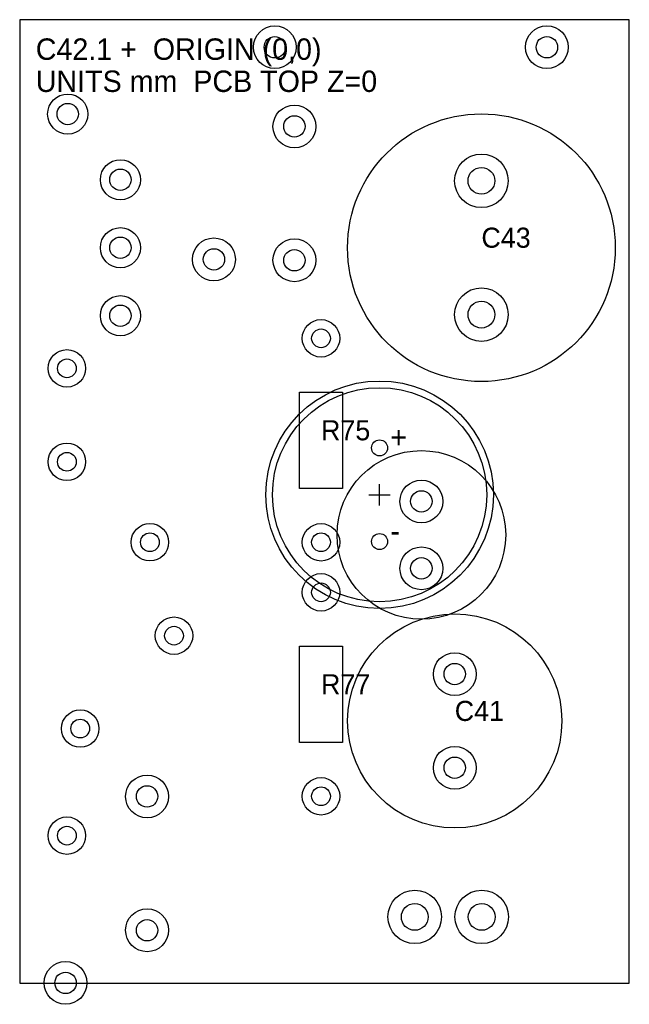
# Model space of a CAD drawing. Header units: millimetres. Extents: x -15 to 7.8, y -18.8 to 18.
import ezdxf

# ---------------------------------------------------------------- set-up
doc = ezdxf.new("R2010")
doc.units = ezdxf.units.MM
for name, color, linetype in [('BOARD_CROP', 7, 'Continuous'), ('BOARD_EDGE_REAL', 1, 'Continuous'), ('CAP_BODY', 1, 'Continuous'), ('CAP_ENVELOPE', 6, 'Continuous'), ('CAP_LEAD_EXIT', 4, 'Continuous'), ('CENTER', 3, 'Continuous'), ('COPPER_PAD', 2, 'Continuous'), ('DRILL', 8, 'Continuous'), ('LABEL', 7, 'Continuous'), ('NEIGHBOR_BODY', 5, 'Continuous'), ('OLD_FOOTPRINT', 9, 'Continuous'), ('TARGET_PAD', 3, 'Continuous')]:
    doc.layers.add(name, color=color, linetype=linetype)

msp = doc.modelspace()

# ---------------------------------------------------------------- linework, layer by layer
at = {"layer": 'BOARD_CROP'}
msp.add_lwpolyline([(-15, -18), (7.766, -18), (7.766, 18), (-15, 18)], close=True, dxfattribs=at)
at = {"layer": 'BOARD_EDGE_REAL'}
msp.add_line((7.766, -18), (7.766, 18), dxfattribs=at)
at = {"layer": 'CAP_BODY'}
msp.add_circle((-1.5599, 0.2497), 4, dxfattribs=at)
at = {"layer": 'CAP_ENVELOPE'}
msp.add_circle((-1.5599, 0.2497), 4.25, dxfattribs=at)
at = {"layer": 'CAP_LEAD_EXIT'}
for centre in [(-1.5599, 1.9997), (-1.5599, -1.5003)]:
    msp.add_circle(centre, 0.3, dxfattribs=at)
at = {"layer": 'CENTER'}
for p, q in [((-1.5599, -0.1503), (-1.5599, 0.6497)), ((-1.9599, 0.2497), (-1.1599, 0.2497))]:
    msp.add_line(p, q, dxfattribs=at)
at = {"layer": 'COPPER_PAD'}
for centre, radius in [((-5.472, 16.9717), 0.8), ((4.688, 16.9717), 0.8), ((-13.2059, 14.4735), 0.75), ((-4.7408, 14.011), 0.8), ((2.2427, 11.9797), 1), ((-11.2382, 12.0193), 0.75), ((-11.2382, 9.4793), 0.75), ((-7.7456, 9.0444), 0.8), ((-4.7408, 9.011), 0.8), ((2.2427, 6.9797), 1), ((-11.2382, 6.9393), 0.75), ((-3.7469, 6.094), 0.7), ((-13.2371, 4.9719), 0.7), ((-13.2371, 1.4805), 0.7), ((-10.1371, -1.5256), 0.7), ((-3.7469, -1.526), 0.7), ((-3.7469, -3.3973), 0.7), ((-9.2372, -5.017), 0.7), ((1.2475, -6.4521), 0.8), ((-12.7396, -8.4877), 0.7), ((1.2475, -9.9521), 0.8), ((-10.2437, -11.0241), 0.8), ((-3.7469, -11.0173), 0.7), ((-13.2371, -12.4877), 0.7), ((-0.246, -15.5241), 1), ((2.254, -15.5241), 1), ((-10.2437, -16.0241), 0.8), ((-13.2881, -17.99), 0.8)]:
    msp.add_circle(centre, radius, dxfattribs=at)
at = {"layer": 'DRILL'}
for centre, radius in [((-5.472, 16.9717), 0.4), ((4.688, 16.9717), 0.4), ((-13.2059, 14.4735), 0.4), ((-4.7408, 14.011), 0.4), ((-11.2382, 12.0193), 0.4), ((2.2427, 11.9797), 0.5), ((-11.2382, 9.4793), 0.4), ((-7.7456, 9.0444), 0.4), ((-4.7408, 9.011), 0.4), ((2.2427, 6.9797), 0.5), ((-11.2382, 6.9393), 0.4), ((-3.7469, 6.094), 0.35), ((-13.2371, 4.9719), 0.35), ((-13.2371, 1.4805), 0.35), ((0, 0), 0.4), ((-10.1371, -1.5256), 0.35), ((-3.7469, -1.526), 0.35), ((0, -2.5), 0.4), ((-3.7469, -3.3973), 0.35), ((-9.2372, -5.017), 0.35), ((1.2475, -6.4521), 0.4), ((-12.7396, -8.4877), 0.35), ((1.2475, -9.9521), 0.4), ((-10.2437, -11.0241), 0.4), ((-3.7469, -11.0173), 0.35), ((-13.2371, -12.4877), 0.35), ((-0.246, -15.5241), 0.5), ((2.254, -15.5241), 0.5), ((-10.2437, -16.0241), 0.4), ((-13.2881, -17.99), 0.4)]:
    msp.add_circle(centre, radius, dxfattribs=at)
at = {"layer": 'NEIGHBOR_BODY'}
for points in [[(-4.5469, 4.084), (-2.9469, 4.084), (-2.9469, 0.484), (-4.5469, 0.484)], [(-4.5469, -5.4073), (-2.9469, -5.4073), (-2.9469, -9.0073), (-4.5469, -9.0073)]]:
    msp.add_lwpolyline(points, close=True, dxfattribs=at)
for centre, radius in [((2.2427, 9.4797), 5), ((1.2475, -8.2021), 4)]:
    msp.add_circle(centre, radius, dxfattribs=at)
at = {"layer": 'OLD_FOOTPRINT'}
msp.add_circle((0, -1.25), 3.15, dxfattribs=at)
at = {"layer": 'TARGET_PAD'}
for centre in [(0, 0), (0, -2.5)]:
    msp.add_circle(centre, 0.8, dxfattribs=at)

# ---------------------------------------------------------------- texts
at = {"layer": 'LABEL'}
for s, height, p in [('C42.1 +  ORIGIN (0,0)', 0.8, (-14.4, 16.5)), ('UNITS mm  PCB TOP Z=0', 0.8, (-14.4, 15.3)), ('C43', 0.75, (2.2427, 9.4797)), ('R75', 0.75, (-3.7469, 2.284)), ('+', 0.8, (-1.1599, 1.9997)), ('-', 0.8, (-1.1599, -1.5003)), ('R77', 0.75, (-3.7469, -7.2073)), ('C41', 0.75, (1.2475, -8.2021))]:
    msp.add_text(s, height=height, dxfattribs=at).set_placement(p)

doc.saveas('drawing.dxf')
